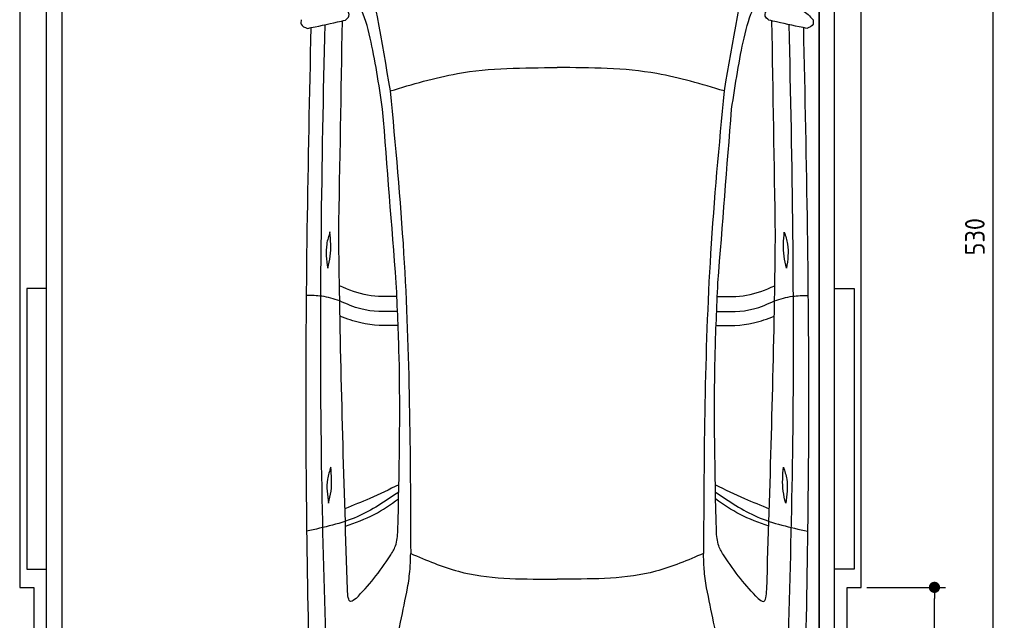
# Model space of a CAD drawing. Header units: millimetres. Extents: x -20 to 3511, y -1049 to 5673.
# Tile 2 of 4: x 0 to 3511, y 1283 to 3424. Entities that reach past the tile are written whole.
import ezdxf

# ---------------------------------------------------------------- set-up
doc = ezdxf.new("R2010")
doc.units = ezdxf.units.MM
for name, color, linetype in [('4', 3, 'Continuous'), ('5', 3, 'Continuous'), ('car', 1, 'Continuous')]:
    doc.layers.add(name, color=color, linetype=linetype)
doc.styles.get("Standard").update_dxf_attribs({"font": 'ISOCP.SHX'})
doc.dimstyles.new('GEN-ISO', dxfattribs={"dimscale": 20, "dimtxt": 3.5, "dimasz": 2, "dimexe": 2, "dimexo": 1, "dimgap": 1.5, "dimtad": 1, "dimdec": 1, "dimdsep": 46, "dimtxsty": 'STANDARD', "dimblk": 'PUNKT', "dimcen": 2, "dimclrd": 256, "dimclre": 256, "dimclrt": 2, "dimadec": 0, "dimazin": 0, "dimtp": 0.1, "dimtm": 0.1, "dimtfac": 0.71, "dimtdec": 1, "dimtmove": 2, "dimatfit": 3, "dimldrblk": 'PUNKT', "dimfxl": 1, "dimtolj": 1, "dimarcsym": 0})

# ---------------------------------------------------------------- blocks, each defined once
blk = doc.blocks.new('PUNKT')
at = {"layer": '4', "color": 0, "linetype": 'ByBlock'}
blk.add_line((-0.5, 0), (-1, 0), dxfattribs=at)
at = {"layer": '4', "color": 0, "linetype": 'ByBlock', "const_width": 0.5}
blk.add_lwpolyline([(-0.25, 0, 1), (0.25, 0, 1)], format="xyb", close=True, dxfattribs=at)
blk = doc.blocks.new('*D3')
at = {"layer": '5', "lineweight": -2}
for p, q in [((3020, 5300), (3510.6, 5300)), ((3470.6, 40), (3470.6, 5260)), ((2970, 0), (3510.6, 0))]:
    blk.add_line(p, q, dxfattribs=at)
at = {"layer": 'DEFPOINTS', "color": 0}
for p in [(3000, 5300), (3470.6, 5300), (2950, 0)]:
    blk.add_point(p, dxfattribs=at)
at = {"layer": '5', "lineweight": -2, "xscale": 40, "yscale": 40, "zscale": 40}
for p, rotation in [((3470.6, 5300), 90), ((3470.6, 0), 270)]:
    blk.add_blockref('PUNKT', p, dxfattribs=dict(at, rotation=rotation))
at = {"layer": '5', "color": 2, "insert": (3405.6, 2650), "char_height": 70, "attachment_point": 5, "rotation": 90}
blk.add_mtext('\\A1;530', dxfattribs=at)
blk = doc.blocks.new('*D6')
at = {"layer": '5', "lineweight": -2}
for p, q in [((3020, 1400), (3301.5, 1400)), ((3261.5, 40), (3261.5, 1360)), ((2970, 0), (3301.5, 0))]:
    blk.add_line(p, q, dxfattribs=at)
at = {"layer": 'DEFPOINTS', "color": 0}
for p in [(3000, 1400), (3261.5, 1400), (2950, 0)]:
    blk.add_point(p, dxfattribs=at)
at = {"layer": '5', "lineweight": -2, "xscale": 40, "yscale": 40, "zscale": 40}
for p, rotation in [((3261.5, 1400), 90), ((3261.5, 0), 270)]:
    blk.add_blockref('PUNKT', p, dxfattribs=dict(at, rotation=rotation))
at = {"layer": '5', "color": 2, "insert": (3196.5, 700), "char_height": 70, "attachment_point": 5, "rotation": 90}
blk.add_mtext('\\A1;140', dxfattribs=at)

msp = doc.modelspace()

# ---------------------------------------------------------------- linework, layer by layer
msp.add_lwpolyline([(3000, 5200), (2950, 5200), (2950, 5300), (50, 5300), (50, 5200), (0, 5200), (0, 1400), (50, 1400), (50, 0), (2950, 0), (2950, 1400), (3000, 1400)], close=True)
for points in [[(95, 5210), (150, 5210), (150, 30), (122.5, 30)], [(95, 250), (95, 5210)], [(150, 30), (2850, 30), (2850, 5210)], [(150, 5210), (150, 30)], [(2905, 5210), (2850, 5210), (2850, 30), (2877.5, 30)], [(2905, 250), (2905, 5210)], [(95, 2465), (25, 2465), (25, 1465), (95, 1465)], [(2905, 2465), (2975, 2465), (2975, 1465), (2905, 1465)]]:
    msp.add_lwpolyline(points)
at = {"layer": 'car'}
for p in [(1893.32, 1429.78), (1938.99, 1429.78)]:
    msp.add_line(p, (1916.15, 1429.79), dxfattribs=at)
for points, knots in [([(1218.34, 3714.29), (1219.56, 3708.65), (1258.45, 3528.03), (1290.28, 3345.99), (1321.12, 3169.65)], [0, 0, 0, 0, 17.3299427, 554.2607171, 554.2607171, 554.2607171, 554.2607171]), ([(2614.03, 3714.27), (2612.81, 3708.63), (2573.92, 3528.01), (2542.08, 3345.98), (2511.23, 3169.63)], [0, 0, 0, 0, 17.3299427, 554.2607171, 554.2607171, 554.2607171, 554.2607171]), ([(1294.14, 3104.77), (1280.46, 3194.24), (1251.51, 3383.59), (1207.27, 3505.77), (1152.46, 3541.84)], [0, 0, 0, 0, 271.1433691, 573.8124327, 573.8124327, 573.8124327, 573.8124327]), ([(2538.22, 3104.75), (2551.9, 3194.22), (2580.85, 3383.57), (2625.1, 3505.75), (2679.9, 3541.82)], [0, 0, 0, 0, 271.1433691, 573.8124327, 573.8124327, 573.8124327, 573.8124327]), ([(2667.17, 3463.01), (2712.98, 3470.39), (2776.58, 3480.64), (2817.21, 3436.12), (2828.58, 3423.66)], [0, 0, 0, 0, 125.6510702, 174.4800659, 174.4800659, 174.4800659, 174.4800659]), ([(1161.29, 3422.02), (1166.83, 3426.44), (1180.63, 3437.45), (1170.97, 3453.46), (1165.19, 3463.03)], [0, 0, 0, 0, 19.0460163, 47.4389508, 47.4389508, 47.4389508, 47.4389508]), ([(2671.07, 3421.99), (2665.53, 3426.42), (2651.74, 3437.43), (2661.39, 3453.43), (2667.17, 3463.01)], [0, 0, 0, 0, 19.0460163, 47.4389508, 47.4389508, 47.4389508, 47.4389508]), ([(1003.79, 3423.69), (1002.94, 3417.83), (1000.69, 3402.33), (1016.29, 3396.39), (1026, 3392.69)], [0, 0, 0, 0, 16.2002475, 42.8971703, 42.8971703, 42.8971703, 42.8971703]), ([(1026, 3392.69), (1061.9, 3400.23), (1107.06, 3409.71), (1152.06, 3419.92), (1161.29, 3422.02)], [0, 0, 0, 0, 110.0379005, 138.4298361, 138.4298361, 138.4298361, 138.4298361]), ([(1112.63, 625.64), (1096.77, 1056.64), (1062.65, 1983.23), (1077.13, 2910.19), (1088.92, 3406)], [0, 0, 0, 0, 1293.6136458, 2781.0913078, 2781.0913078, 2781.0913078, 2781.0913078]), ([(2806.36, 3392.66), (2770.46, 3400.2), (2725.3, 3409.69), (2680.3, 3419.9), (2671.07, 3421.99)], [0, 0, 0, 0, 110.0379005, 138.4298361, 138.4298361, 138.4298361, 138.4298361]), ([(2719.65, 625.62), (2735.53, 1056.62), (2769.67, 1983.21), (2755.21, 2910.16), (2743.44, 3405.98)], [0, 0, 0, 0, 1293.6136458, 2781.0913078, 2781.0913078, 2781.0913078, 2781.0913078]), ([(2828.58, 3423.66), (2829.42, 3417.81), (2831.67, 3402.31), (2816.07, 3396.36), (2806.36, 3392.66)], [0, 0, 0, 0, 16.2002475, 42.8971703, 42.8971703, 42.8971703, 42.8971703]), ([(1038.28, 3395.27), (1027.35, 2916.19), (1010.29, 2020.63), (1031.32, 1125.12), (1041.09, 708.66)], [283.9698587, 283.9698587, 283.9698587, 283.9698587, 1721.3370464, 2970.9050259, 2970.9050259, 2970.9050259, 2970.9050259]), ([(2794.08, 3395.24), (2804.99, 2916.17), (2822.03, 2020.61), (2800.98, 1125.1), (2791.19, 708.64)], [283.9698587, 283.9698587, 283.9698587, 283.9698587, 1721.3370464, 2970.9050259, 2970.9050259, 2970.9050259, 2970.9050259]), ([(1321.12, 3169.65), (1400.43, 3193.53), (1593.96, 3251.82), (1796.58, 3252.58), (1916.18, 3253.02)], [0, 0, 0, 0, 247.3332419, 603.5937514, 603.5937514, 603.5937514, 603.5937514]), ([(2511.23, 3169.63), (2431.93, 3193.52), (2238.4, 3251.81), (2035.77, 3252.57), (1916.18, 3253.02)], [0, 0, 0, 0, 247.3332419, 603.5937514, 603.5937514, 603.5937514, 603.5937514]), ([(1321.12, 3169.65), (1339.1, 2976.55), (1390.14, 2428.41), (1392.56, 1877.69), (1394.12, 1520.99)], [0, 0, 0, 0, 581.6132205, 1650.9334488, 1650.9334488, 1650.9334488, 1650.9334488]), ([(2511.23, 3169.63), (2493.25, 2976.53), (2442.19, 2428.39), (2439.76, 1877.68), (2438.19, 1520.97)], [0, 0, 0, 0, 581.6132205, 1650.9334488, 1650.9334488, 1650.9334488, 1650.9334488]), ([(1106.27, 2666.86), (1101.64, 2652.53), (1088.18, 2610.89), (1094.2, 2567.08), (1098.15, 2538.34)], [0, 0, 0, 0, 44.7461718, 130.1124316, 130.1124316, 130.1124316, 130.1124316]), ([(1098.15, 2538.34), (1101.68, 2552.44), (1112.2, 2594.5), (1108.64, 2637.96), (1106.27, 2666.86)], [0, 0, 0, 0, 43.4004423, 129.4649591, 129.4649591, 129.4649591, 129.4649591]), ([(1168.75, 1392.78), (1157.04, 1758.76), (1143.56, 2180.12), (1138.34, 2601.64), (1137.66, 2657.03)], [0, 0, 0, 0, 1098.4525506, 1264.6432936, 1264.6432936, 1264.6432936, 1264.6432936]), ([(2663.56, 1392.76), (2675.28, 1758.74), (2688.77, 2180.1), (2693.99, 2601.61), (2694.68, 2657.01)], [0, 0, 0, 0, 1098.4525506, 1264.6432936, 1264.6432936, 1264.6432936, 1264.6432936]), ([(2734.19, 2538.32), (2730.66, 2552.42), (2720.14, 2594.48), (2723.7, 2637.94), (2726.07, 2666.83)], [0, 0, 0, 0, 43.4004423, 129.4649591, 129.4649591, 129.4649591, 129.4649591]), ([(2726.07, 2666.83), (2730.7, 2652.51), (2744.15, 2610.87), (2738.14, 2567.06), (2734.19, 2538.32)], [0, 0, 0, 0, 44.7461718, 130.1124316, 130.1124316, 130.1124316, 130.1124316]), ([(1344.93, 2437.27), (1309.69, 2436.23), (1238.76, 2434.14), (1173.13, 2461.16), (1140.1, 2474.76)], [0, 0, 0, 0, 104.4848682, 210.321323, 210.321323, 210.321323, 210.321323]), ([(1348.32, 1602.17), (1353.14, 1809.28), (1359.99, 2103.83), (1346.71, 2398.07), (1342.77, 2485.42)], [0, 0, 0, 0, 621.1886404, 883.4615663, 883.4615663, 883.4615663, 883.4615663]), ([(2483.99, 1602.15), (2479.18, 1809.26), (2472.33, 2103.81), (2485.62, 2398.05), (2489.57, 2485.4)], [0, 0, 0, 0, 621.1886404, 883.4615663, 883.4615663, 883.4615663, 883.4615663]), ([(2487.4, 2437.25), (2522.64, 2436.22), (2593.57, 2434.12), (2659.21, 2461.14), (2692.23, 2474.74)], [0, 0, 0, 0, 104.4848682, 210.321323, 210.321323, 210.321323, 210.321323]), ([(1140.97, 2421.29), (1119.92, 2427.9), (1081, 2440.12), (1040.26, 2440.7), (1021.56, 2440.97)], [0, 0, 0, 0, 65.7794231, 121.5906935, 121.5906935, 121.5906935, 121.5906935]), ([(2691.36, 2421.27), (2712.42, 2427.88), (2751.34, 2440.1), (2792.08, 2440.68), (2810.78, 2440.94)], [0, 0, 0, 0, 65.7794231, 121.5906935, 121.5906935, 121.5906935, 121.5906935]), ([(1347.26, 2383.66), (1302.72, 2382.66), (1230.85, 2381.05), (1165.74, 2410.21), (1140.97, 2421.29)], [0, 0, 0, 0, 131.3114527, 211.9084989, 211.9084989, 211.9084989, 211.9084989]), ([(2485.08, 2383.64), (2529.61, 2382.64), (2601.49, 2381.04), (2666.6, 2410.18), (2691.36, 2421.27)], [0, 0, 0, 0, 131.3114527, 211.9084989, 211.9084989, 211.9084989, 211.9084989]), ([(1349.3, 2333), (1304.23, 2332.88), (1232.87, 2332.69), (1166.43, 2357.59), (1141.94, 2366.77)], [0, 0, 0, 0, 133.5855726, 211.5330356, 211.5330356, 211.5330356, 211.5330356]), ([(2483.03, 2332.98), (2528.1, 2332.86), (2599.46, 2332.67), (2665.91, 2357.57), (2690.39, 2366.75)], [0, 0, 0, 0, 133.5855726, 211.5330356, 211.5330356, 211.5330356, 211.5330356]), ([(1109.16, 1828.74), (1104.53, 1814.42), (1091.07, 1772.77), (1097.09, 1728.96), (1101.04, 1700.22)], [0, 0, 0, 0, 44.7461718, 130.1124316, 130.1124316, 130.1124316, 130.1124316]), ([(1101.04, 1700.22), (1104.56, 1714.32), (1115.09, 1756.38), (1111.53, 1799.84), (1109.16, 1828.74)], [0, 0, 0, 0, 43.4004423, 129.4649591, 129.4649591, 129.4649591, 129.4649591]), ([(2731.28, 1700.2), (2727.75, 1714.3), (2717.23, 1756.36), (2720.79, 1799.82), (2723.16, 1828.72)], [0, 0, 0, 0, 43.4004423, 129.4649591, 129.4649591, 129.4649591, 129.4649591]), ([(2723.16, 1828.72), (2727.78, 1814.39), (2741.24, 1772.75), (2735.22, 1728.94), (2731.28, 1700.2)], [0, 0, 0, 0, 44.7461718, 130.1124316, 130.1124316, 130.1124316, 130.1124316]), ([(1351.94, 1765.4), (1317.59, 1749.01), (1254.3, 1718.8), (1189.37, 1692.29), (1159.67, 1680.16)], [0, 0, 0, 0, 114.1390275, 210.3599728, 210.3599728, 210.3599728, 210.3599728]), ([(2480.38, 1765.39), (2514.72, 1748.99), (2578.02, 1718.78), (2642.95, 1692.27), (2672.65, 1680.14)], [0, 0, 0, 0, 114.1390275, 210.3599728, 210.3599728, 210.3599728, 210.3599728]), ([(1351.41, 1739.39), (1303.35, 1706.97), (1203.09, 1639.32), (1084.77, 1613.7), (1023.15, 1600.36)], [0, 0, 0, 0, 172.2638303, 359.4058348, 359.4058348, 359.4058348, 359.4058348]), ([(2480.91, 1739.38), (2528.96, 1706.95), (2629.22, 1639.3), (2747.55, 1613.67), (2809.16, 1600.33)], [0, 0, 0, 0, 172.2638303, 359.4058348, 359.4058348, 359.4058348, 359.4058348]), ([(1161.57, 1618.68), (1196.52, 1630.93), (1264.03, 1654.59), (1322.63, 1695.55), (1350.89, 1715.3)], [0, 0, 0, 0, 110.5014074, 213.4362717, 213.4362717, 213.4362717, 213.4362717]), ([(2670.74, 1618.66), (2635.79, 1630.91), (2568.28, 1654.57), (2509.68, 1695.53), (2481.42, 1715.28)], [0, 0, 0, 0, 110.5014074, 213.4362717, 213.4362717, 213.4362717, 213.4362717]), ([(1320.68, 1512.16), (1327.94, 1523.84), (1344.97, 1551.23), (1347.1, 1583.6), (1348.32, 1602.17)], [0, 0, 0, 0, 40.6841742, 95.4277146, 95.4277146, 95.4277146, 95.4277146]), ([(2511.63, 1512.15), (2504.37, 1523.82), (2487.34, 1551.21), (2485.21, 1583.58), (2483.99, 1602.15)], [0, 0, 0, 0, 40.6841742, 95.4277146, 95.4277146, 95.4277146, 95.4277146]), ([(1199.36, 1360.33), (1221.27, 1383.27), (1265.23, 1431.04), (1301.9, 1484.7), (1320.68, 1512.16)], [34.3542142, 34.3542142, 34.3542142, 34.3542142, 129.366936, 229.0092112, 229.0092112, 229.0092112, 229.0092112]), ([(1383.14, 1397.83), (1386.58, 1420.33), (1392.83, 1461.17), (1393.72, 1502.45), (1394.12, 1520.99)], [0, 0, 0, 0, 68.2024602, 123.762269, 123.762269, 123.762269, 123.762269]), ([(1394.12, 1520.99), (1450.16, 1496.89), (1608.13, 1428.96), (1781.47, 1429.46), (1893.32, 1429.78)], [0, 0, 0, 0, 181.5777559, 511.8794546, 511.8794546, 511.8794546, 511.8794546]), ([(2438.19, 1520.97), (2382.15, 1496.88), (2224.17, 1428.95), (2050.84, 1429.46), (1938.99, 1429.78)], [0, 0, 0, 0, 181.5777559, 511.8794546, 511.8794546, 511.8794546, 511.8794546]), ([(2449.17, 1397.82), (2445.72, 1420.32), (2439.47, 1461.15), (2438.59, 1502.44), (2438.19, 1520.97)], [0, 0, 0, 0, 68.2024602, 123.762269, 123.762269, 123.762269, 123.762269]), ([(2632.94, 1360.31), (2611.03, 1383.25), (2567.07, 1431.02), (2530.4, 1484.68), (2511.63, 1512.15)], [34.3542142, 34.3542142, 34.3542142, 34.3542142, 129.366936, 229.0092112, 229.0092112, 229.0092112, 229.0092112]), ([(1199.36, 1360.33), (1192.58, 1355.31), (1171.45, 1339.66), (1169.84, 1371.3), (1168.75, 1392.78)], [0, 0, 0, 0, 20.9838712, 65.3601655, 65.3601655, 65.3601655, 65.3601655]), ([(1292.9, 971.36), (1314.86, 1072.98), (1345.54, 1215.01), (1374.81, 1357.34), (1383.14, 1397.83)], [0, 0, 0, 0, 311.9023012, 435.9160376, 435.9160376, 435.9160376, 435.9160376]), ([(2539.39, 971.34), (2517.44, 1072.96), (2486.76, 1215), (2457.49, 1357.32), (2449.17, 1397.82)], [0, 0, 0, 0, 311.9023012, 435.9160376, 435.9160376, 435.9160376, 435.9160376]), ([(2632.94, 1360.31), (2639.73, 1355.29), (2660.86, 1339.64), (2662.47, 1371.28), (2663.56, 1392.76)], [0, 0, 0, 0, 20.9838712, 65.3601655, 65.3601655, 65.3601655, 65.3601655])]:
    msp.add_open_spline(points, degree=3, knots=knots, dxfattribs=at)
for points in [[(1137.66, 2657.03), (1141.91, 2911.2), (1146.16, 3165.38), (1150.42, 3419.55)], [(2694.68, 2657.01), (2690.44, 2911.18), (2686.19, 3165.36), (2681.94, 3419.53)], [(1342.77, 2485.42), (1326.56, 2691.87), (1310.35, 2898.32), (1294.14, 3104.77)], [(2489.57, 2485.4), (2505.78, 2691.85), (2522, 2898.3), (2538.22, 3104.75)]]:
    msp.add_open_spline(points, degree=3, dxfattribs=at)

# ---------------------------------------------------------------- dimensions: what is measured, and where the dimension line sits
at = {"layer": '5'}
for base, p2, picture, middle in [((3470.6, 5300), (3000, 5300), '*D3', (3405.6, 2650)), ((3261.5, 1400), (3000, 1400), '*D6', (3196.5, 700))]:
    dim = msp.add_linear_dim(base=base, p1=(2950, 0), p2=p2, angle=270, dimstyle='GEN-ISO', override={"dimlfac": 0.1}, dxfattribs=at)
    dim.commit()
    dim.dimension.update_dxf_attribs({"geometry": picture, "text_midpoint": middle})

doc.saveas('drawing.dxf')
